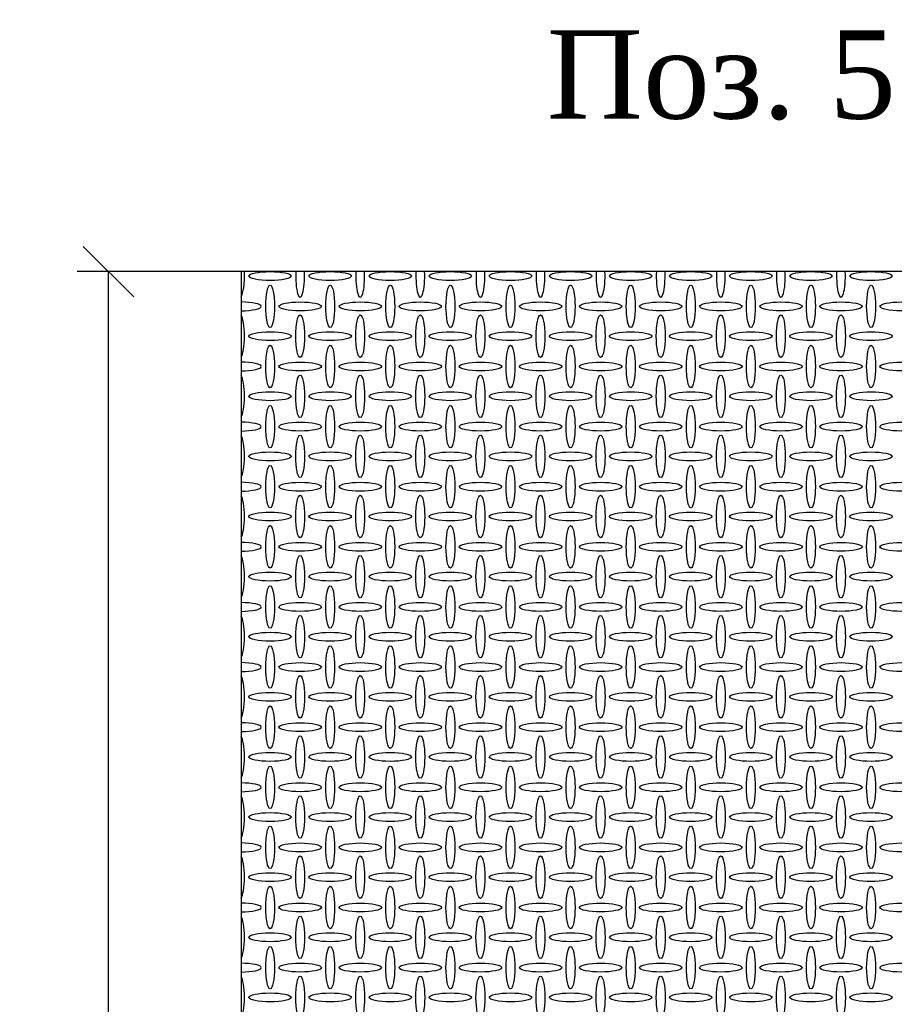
# Model space of a CAD drawing. Header units: millimetres. Extents: x 2063114 to 14983986, y -126020516 to 213791.
# Tile 186 of 256: x 2336090 to 2339554, y -1432057 to -1428158. Entities that reach past the tile are written whole.
import ezdxf

# ---------------------------------------------------------------- set-up
doc = ezdxf.new("R2010")
doc.units = ezdxf.units.MM
doc.layers.get('Defpoints').update_dxf_attribs({"color": 6, "lineweight": 35})
doc.layers.add('Фундаменты', color=252, linetype='Continuous', lineweight=25)
doc.styles.get("Standard").update_dxf_attribs({"font": 'arial.ttf'})
doc.styles.add('TIMES', font='times.ttf')
doc.dimstyles.new('25', dxfattribs={"dimscale": 100, "dimtxt": 2.5, "dimasz": 2, "dimexe": 1.25, "dimexo": 0.625, "dimtad": 1, "dimdec": 0, "dimlfac": 0.25, "dimtxsty": 'Standard', "dimblk": 'OBLIQUE', "dimcen": 2, "dimdle": 0.008, "dimclrd": 256, "dimclre": 256, "dimclrt": 256, "dimadec": 0, "dimazin": 0, "dimtfac": 1, "dimtdec": 0, "dimtmove": 1, "dimatfit": 2, "dimfxl": 1.25, "dimarcsym": 0})

# ---------------------------------------------------------------- blocks, each defined once
blk = doc.blocks.new('_Oblique')
at = {"color": 0, "linetype": 'ByBlock', "lineweight": -2}
blk.add_line((-0.5, -0.5), (0.5, 0.5), dxfattribs=at)
blk = doc.blocks.new('*D921')
at = {"lineweight": -2, "transparency": 16777216}
for p, q in [((2337028.5, -1429155.7), (2336317, -1429155.7)), ((2336442, -1443236.5), (2336442, -1429154.9)), ((2337028.5, -1443235.7), (2336317, -1443235.7))]:
    blk.add_line(p, q, dxfattribs=at)
at = {"layer": 'Defpoints', "color": 0, "lineweight": 30, "transparency": 16777216}
for p in [(2336442, -1429155.7), (2337091, -1429155.7), (2337091, -1443235.7)]:
    blk.add_point(p, dxfattribs=at)
at = {"lineweight": -2, "transparency": 16777216, "xscale": 200, "yscale": 200, "zscale": 200}
for p, rotation in [((2336442, -1429155.7), 90), ((2336442, -1443235.7), 270)]:
    blk.add_blockref('_Oblique', p, dxfattribs=dict(at, rotation=rotation))
at = {"transparency": 16777216, "insert": (2336251.8, -1436195.7), "char_height": 250, "attachment_point": 5, "rotation": 90}
blk.add_mtext('3520', dxfattribs=at)

msp = doc.modelspace()

# ---------------------------------------------------------------- linework, layer by layer
msp.add_lwpolyline([(2342608.57243, -1429155.73909), (2336966.57243, -1429155.73909), (2336966.57243, -1443235.73876), (2342608.57243, -1443235.73876)], close=True)
at = {"linetype": 'Continuous'}
for centre, major_axis, start_param, end_param in [((2336962.62517, -1429173.18951), (0, -84), 0.2275158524, 1.7800633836), ((2337200.62517, -1429173.18951), (0, -84), 4.5031219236, 8.0632486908), ((2337438.62517, -1429173.18951), (0, -84), 4.5031219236, 8.0632486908), ((2337676.62517, -1429173.18951), (0, -84), 4.5031219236, 8.0632486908), ((2337914.62517, -1429173.18951), (0, -84), 4.5031219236, 8.0632486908), ((2338152.62517, -1429173.18951), (0, -84), 4.5031219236, 8.0632486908), ((2338390.62517, -1429173.18951), (0, -84), 4.5031219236, 8.0632486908), ((2338628.62517, -1429173.18951), (0, -84), 4.5031219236, 8.0632486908), ((2338866.62517, -1429173.18951), (0, -84), 4.5031219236, 8.0632486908), ((2339104.62517, -1429173.18951), (0, -84), 4.5031219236, 8.0632486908), ((2339342.62517, -1429173.18951), (0, -84), 4.5031219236, 8.0632486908), ((2336962.82181, -1429293.38625), (84, 0), 4.7570540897, 7.8093165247), ((2336962.62517, -1429411.18951), (0, -84), 0.2275158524, 2.9140768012), ((2336962.82181, -1429531.38625), (84, 0), 4.7570540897, 7.8093165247), ((2336962.62517, -1429649.18951), (0, -84), 0.2275158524, 2.9140768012), ((2336962.82181, -1429769.38625), (84, 0), 4.7570540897, 7.8093165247), ((2336962.62517, -1429887.18951), (0, -84), 0.2275158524, 2.9140768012), ((2336962.82181, -1430007.38625), (84, 0), 4.7570540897, 7.8093165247), ((2336962.62517, -1430125.18951), (0, -84), 0.2275158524, 2.9140768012), ((2336962.82181, -1430245.38625), (84, 0), 4.7570540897, 7.8093165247), ((2336962.62517, -1430363.18951), (0, -84), 0.2275158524, 2.9140768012), ((2336962.82181, -1430483.38625), (84, 0), 4.7570540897, 7.8093165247), ((2336962.62517, -1430601.18951), (0, -84), 0.2275158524, 2.9140768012), ((2336962.82181, -1430721.38625), (84, 0), 4.7570540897, 7.8093165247), ((2336962.62517, -1430839.18951), (0, -84), 0.2275158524, 2.9140768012), ((2336962.82181, -1430959.38625), (84, 0), 4.7570540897, 7.8093165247), ((2336962.62517, -1431077.18951), (0, -84), 0.2275158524, 2.9140768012), ((2336962.82181, -1431197.38625), (84, 0), 4.7570540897, 7.8093165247), ((2336962.62517, -1431315.18951), (0, -84), 0.2275158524, 2.9140768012), ((2336962.82181, -1431435.38625), (84, 0), 4.7570540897, 7.8093165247), ((2336962.62517, -1431553.18951), (0, -84), 0.2275158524, 2.9140768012), ((2336962.82181, -1431673.38625), (84, 0), 4.7570540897, 7.8093165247), ((2336962.62517, -1431791.18951), (0, -84), 0.2275158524, 2.9140768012), ((2336962.82181, -1431911.38625), (84, 0), 4.7570540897, 7.8093165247), ((2336962.62517, -1432029.18951), (0, -84), 0.2275158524, 2.9140768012)]:
    msp.add_ellipse(centre, major_axis=major_axis, ratio=0.2083333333, start_param=start_param, end_param=end_param, dxfattribs=at)
for centre, major_axis in [((2337081.62517, -1429173.18951), (84, 0)), ((2337319.62517, -1429173.18951), (84, 0)), ((2337557.62517, -1429173.18951), (84, 0)), ((2337795.62517, -1429173.18951), (84, 0)), ((2338033.62517, -1429173.18951), (84, 0)), ((2338271.62517, -1429173.18951), (84, 0)), ((2338509.62517, -1429173.18951), (84, 0)), ((2338747.62517, -1429173.18951), (84, 0)), ((2338985.62517, -1429173.18951), (84, 0)), ((2339223.62517, -1429173.18951), (84, 0)), ((2339461.62517, -1429173.18951), (84, 0)), ((2337081.82181, -1429293.38625), (0, -84)), ((2337319.82181, -1429293.38625), (0, -84)), ((2337557.82181, -1429293.38625), (0, -84)), ((2337795.82181, -1429293.38625), (0, -84)), ((2338033.82181, -1429293.38625), (0, -84)), ((2338271.82181, -1429293.38625), (0, -84)), ((2338509.82181, -1429293.38625), (0, -84)), ((2338747.82181, -1429293.38625), (0, -84)), ((2338985.82181, -1429293.38625), (0, -84)), ((2339223.82181, -1429293.38625), (0, -84)), ((2339461.82181, -1429293.38625), (0, -84)), ((2337200.82181, -1429293.38625), (84, 0)), ((2337438.82181, -1429293.38625), (84, 0)), ((2337676.82181, -1429293.38625), (84, 0)), ((2337914.82181, -1429293.38625), (84, 0)), ((2338152.82181, -1429293.38625), (84, 0)), ((2338390.82181, -1429293.38625), (84, 0)), ((2338628.82181, -1429293.38625), (84, 0)), ((2338866.82181, -1429293.38625), (84, 0)), ((2339104.82181, -1429293.38625), (84, 0)), ((2339342.82181, -1429293.38625), (84, 0)), ((2339580.82181, -1429293.38625), (84, 0)), ((2337200.62517, -1429411.18951), (0, -84)), ((2337438.62517, -1429411.18951), (0, -84)), ((2337676.62517, -1429411.18951), (0, -84)), ((2337914.62517, -1429411.18951), (0, -84)), ((2338152.62517, -1429411.18951), (0, -84)), ((2338390.62517, -1429411.18951), (0, -84)), ((2338628.62517, -1429411.18951), (0, -84)), ((2338866.62517, -1429411.18951), (0, -84)), ((2339104.62517, -1429411.18951), (0, -84)), ((2339342.62517, -1429411.18951), (0, -84)), ((2337081.62517, -1429411.18951), (84, 0)), ((2337319.62517, -1429411.18951), (84, 0)), ((2337557.62517, -1429411.18951), (84, 0)), ((2337795.62517, -1429411.18951), (84, 0)), ((2338033.62517, -1429411.18951), (84, 0)), ((2338271.62517, -1429411.18951), (84, 0)), ((2338509.62517, -1429411.18951), (84, 0)), ((2338747.62517, -1429411.18951), (84, 0)), ((2338985.62517, -1429411.18951), (84, 0)), ((2339223.62517, -1429411.18951), (84, 0)), ((2339461.62517, -1429411.18951), (84, 0)), ((2337081.82181, -1429531.38625), (0, -84)), ((2337319.82181, -1429531.38625), (0, -84)), ((2337557.82181, -1429531.38625), (0, -84)), ((2337795.82181, -1429531.38625), (0, -84)), ((2338033.82181, -1429531.38625), (0, -84)), ((2338271.82181, -1429531.38625), (0, -84)), ((2338509.82181, -1429531.38625), (0, -84)), ((2338747.82181, -1429531.38625), (0, -84)), ((2338985.82181, -1429531.38625), (0, -84)), ((2339223.82181, -1429531.38625), (0, -84)), ((2339461.82181, -1429531.38625), (0, -84)), ((2337200.82181, -1429531.38625), (84, 0)), ((2337438.82181, -1429531.38625), (84, 0)), ((2337676.82181, -1429531.38625), (84, 0)), ((2337914.82181, -1429531.38625), (84, 0)), ((2338152.82181, -1429531.38625), (84, 0)), ((2338390.82181, -1429531.38625), (84, 0)), ((2338628.82181, -1429531.38625), (84, 0)), ((2338866.82181, -1429531.38625), (84, 0)), ((2339104.82181, -1429531.38625), (84, 0)), ((2339342.82181, -1429531.38625), (84, 0)), ((2339580.82181, -1429531.38625), (84, 0)), ((2337200.62517, -1429649.18951), (0, -84)), ((2337438.62517, -1429649.18951), (0, -84)), ((2337676.62517, -1429649.18951), (0, -84)), ((2337914.62517, -1429649.18951), (0, -84)), ((2338152.62517, -1429649.18951), (0, -84)), ((2338390.62517, -1429649.18951), (0, -84)), ((2338628.62517, -1429649.18951), (0, -84)), ((2338866.62517, -1429649.18951), (0, -84)), ((2339104.62517, -1429649.18951), (0, -84)), ((2339342.62517, -1429649.18951), (0, -84)), ((2337081.62517, -1429649.18951), (84, 0)), ((2337319.62517, -1429649.18951), (84, 0)), ((2337557.62517, -1429649.18951), (84, 0)), ((2337795.62517, -1429649.18951), (84, 0)), ((2338033.62517, -1429649.18951), (84, 0)), ((2338271.62517, -1429649.18951), (84, 0)), ((2338509.62517, -1429649.18951), (84, 0)), ((2338747.62517, -1429649.18951), (84, 0)), ((2338985.62517, -1429649.18951), (84, 0)), ((2339223.62517, -1429649.18951), (84, 0)), ((2339461.62517, -1429649.18951), (84, 0)), ((2337081.82181, -1429769.38625), (0, -84)), ((2337319.82181, -1429769.38625), (0, -84)), ((2337557.82181, -1429769.38625), (0, -84)), ((2337795.82181, -1429769.38625), (0, -84)), ((2338033.82181, -1429769.38625), (0, -84)), ((2338271.82181, -1429769.38625), (0, -84)), ((2338509.82181, -1429769.38625), (0, -84)), ((2338747.82181, -1429769.38625), (0, -84)), ((2338985.82181, -1429769.38625), (0, -84)), ((2339223.82181, -1429769.38625), (0, -84)), ((2339461.82181, -1429769.38625), (0, -84)), ((2337200.82181, -1429769.38625), (84, 0)), ((2337438.82181, -1429769.38625), (84, 0)), ((2337676.82181, -1429769.38625), (84, 0)), ((2337914.82181, -1429769.38625), (84, 0)), ((2338152.82181, -1429769.38625), (84, 0)), ((2338390.82181, -1429769.38625), (84, 0)), ((2338628.82181, -1429769.38625), (84, 0)), ((2338866.82181, -1429769.38625), (84, 0)), ((2339104.82181, -1429769.38625), (84, 0)), ((2339342.82181, -1429769.38625), (84, 0)), ((2339580.82181, -1429769.38625), (84, 0)), ((2337200.62517, -1429887.18951), (0, -84)), ((2337438.62517, -1429887.18951), (0, -84)), ((2337676.62517, -1429887.18951), (0, -84)), ((2337914.62517, -1429887.18951), (0, -84)), ((2338152.62517, -1429887.18951), (0, -84)), ((2338390.62517, -1429887.18951), (0, -84)), ((2338628.62517, -1429887.18951), (0, -84)), ((2338866.62517, -1429887.18951), (0, -84)), ((2339104.62517, -1429887.18951), (0, -84)), ((2339342.62517, -1429887.18951), (0, -84)), ((2337081.62517, -1429887.18951), (84, 0)), ((2337319.62517, -1429887.18951), (84, 0)), ((2337557.62517, -1429887.18951), (84, 0)), ((2337795.62517, -1429887.18951), (84, 0)), ((2338033.62517, -1429887.18951), (84, 0)), ((2338271.62517, -1429887.18951), (84, 0)), ((2338509.62517, -1429887.18951), (84, 0)), ((2338747.62517, -1429887.18951), (84, 0)), ((2338985.62517, -1429887.18951), (84, 0)), ((2339223.62517, -1429887.18951), (84, 0)), ((2339461.62517, -1429887.18951), (84, 0)), ((2337081.82181, -1430007.38625), (0, -84)), ((2337319.82181, -1430007.38625), (0, -84)), ((2337557.82181, -1430007.38625), (0, -84)), ((2337795.82181, -1430007.38625), (0, -84)), ((2338033.82181, -1430007.38625), (0, -84)), ((2338271.82181, -1430007.38625), (0, -84)), ((2338509.82181, -1430007.38625), (0, -84)), ((2338747.82181, -1430007.38625), (0, -84)), ((2338985.82181, -1430007.38625), (0, -84)), ((2339223.82181, -1430007.38625), (0, -84)), ((2339461.82181, -1430007.38625), (0, -84)), ((2337200.82181, -1430007.38625), (84, 0)), ((2337438.82181, -1430007.38625), (84, 0)), ((2337676.82181, -1430007.38625), (84, 0)), ((2337914.82181, -1430007.38625), (84, 0)), ((2338152.82181, -1430007.38625), (84, 0)), ((2338390.82181, -1430007.38625), (84, 0)), ((2338628.82181, -1430007.38625), (84, 0)), ((2338866.82181, -1430007.38625), (84, 0)), ((2339104.82181, -1430007.38625), (84, 0)), ((2339342.82181, -1430007.38625), (84, 0)), ((2339580.82181, -1430007.38625), (84, 0)), ((2337200.62517, -1430125.18951), (0, -84)), ((2337438.62517, -1430125.18951), (0, -84)), ((2337676.62517, -1430125.18951), (0, -84)), ((2337914.62517, -1430125.18951), (0, -84)), ((2338152.62517, -1430125.18951), (0, -84)), ((2338390.62517, -1430125.18951), (0, -84)), ((2338628.62517, -1430125.18951), (0, -84)), ((2338866.62517, -1430125.18951), (0, -84)), ((2339104.62517, -1430125.18951), (0, -84)), ((2339342.62517, -1430125.18951), (0, -84)), ((2337081.62517, -1430125.18951), (84, 0)), ((2337319.62517, -1430125.18951), (84, 0)), ((2337557.62517, -1430125.18951), (84, 0)), ((2337795.62517, -1430125.18951), (84, 0)), ((2338033.62517, -1430125.18951), (84, 0)), ((2338271.62517, -1430125.18951), (84, 0)), ((2338509.62517, -1430125.18951), (84, 0)), ((2338747.62517, -1430125.18951), (84, 0)), ((2338985.62517, -1430125.18951), (84, 0)), ((2339223.62517, -1430125.18951), (84, 0)), ((2339461.62517, -1430125.18951), (84, 0)), ((2337081.82181, -1430245.38625), (0, -84)), ((2337319.82181, -1430245.38625), (0, -84)), ((2337557.82181, -1430245.38625), (0, -84)), ((2337795.82181, -1430245.38625), (0, -84)), ((2338033.82181, -1430245.38625), (0, -84)), ((2338271.82181, -1430245.38625), (0, -84)), ((2338509.82181, -1430245.38625), (0, -84)), ((2338747.82181, -1430245.38625), (0, -84)), ((2338985.82181, -1430245.38625), (0, -84)), ((2339223.82181, -1430245.38625), (0, -84)), ((2339461.82181, -1430245.38625), (0, -84)), ((2337200.82181, -1430245.38625), (84, 0)), ((2337438.82181, -1430245.38625), (84, 0)), ((2337676.82181, -1430245.38625), (84, 0)), ((2337914.82181, -1430245.38625), (84, 0)), ((2338152.82181, -1430245.38625), (84, 0)), ((2338390.82181, -1430245.38625), (84, 0)), ((2338628.82181, -1430245.38625), (84, 0)), ((2338866.82181, -1430245.38625), (84, 0)), ((2339104.82181, -1430245.38625), (84, 0)), ((2339342.82181, -1430245.38625), (84, 0)), ((2339580.82181, -1430245.38625), (84, 0)), ((2337200.62517, -1430363.18951), (0, -84)), ((2337438.62517, -1430363.18951), (0, -84)), ((2337676.62517, -1430363.18951), (0, -84)), ((2337914.62517, -1430363.18951), (0, -84)), ((2338152.62517, -1430363.18951), (0, -84)), ((2338390.62517, -1430363.18951), (0, -84)), ((2338628.62517, -1430363.18951), (0, -84)), ((2338866.62517, -1430363.18951), (0, -84)), ((2339104.62517, -1430363.18951), (0, -84)), ((2339342.62517, -1430363.18951), (0, -84)), ((2337081.62517, -1430363.18951), (84, 0)), ((2337319.62517, -1430363.18951), (84, 0)), ((2337557.62517, -1430363.18951), (84, 0)), ((2337795.62517, -1430363.18951), (84, 0)), ((2338033.62517, -1430363.18951), (84, 0)), ((2338271.62517, -1430363.18951), (84, 0)), ((2338509.62517, -1430363.18951), (84, 0)), ((2338747.62517, -1430363.18951), (84, 0)), ((2338985.62517, -1430363.18951), (84, 0)), ((2339223.62517, -1430363.18951), (84, 0)), ((2339461.62517, -1430363.18951), (84, 0)), ((2337081.82181, -1430483.38625), (0, -84)), ((2337319.82181, -1430483.38625), (0, -84)), ((2337557.82181, -1430483.38625), (0, -84)), ((2337795.82181, -1430483.38625), (0, -84)), ((2338033.82181, -1430483.38625), (0, -84)), ((2338271.82181, -1430483.38625), (0, -84)), ((2338509.82181, -1430483.38625), (0, -84)), ((2338747.82181, -1430483.38625), (0, -84)), ((2338985.82181, -1430483.38625), (0, -84)), ((2339223.82181, -1430483.38625), (0, -84)), ((2339461.82181, -1430483.38625), (0, -84)), ((2337200.82181, -1430483.38625), (84, 0)), ((2337438.82181, -1430483.38625), (84, 0)), ((2337676.82181, -1430483.38625), (84, 0)), ((2337914.82181, -1430483.38625), (84, 0)), ((2338152.82181, -1430483.38625), (84, 0)), ((2338390.82181, -1430483.38625), (84, 0)), ((2338628.82181, -1430483.38625), (84, 0)), ((2338866.82181, -1430483.38625), (84, 0)), ((2339104.82181, -1430483.38625), (84, 0)), ((2339342.82181, -1430483.38625), (84, 0)), ((2339580.82181, -1430483.38625), (84, 0)), ((2337200.62517, -1430601.18951), (0, -84)), ((2337438.62517, -1430601.18951), (0, -84)), ((2337676.62517, -1430601.18951), (0, -84)), ((2337914.62517, -1430601.18951), (0, -84)), ((2338152.62517, -1430601.18951), (0, -84)), ((2338390.62517, -1430601.18951), (0, -84)), ((2338628.62517, -1430601.18951), (0, -84)), ((2338866.62517, -1430601.18951), (0, -84)), ((2339104.62517, -1430601.18951), (0, -84)), ((2339342.62517, -1430601.18951), (0, -84)), ((2337081.62517, -1430601.18951), (84, 0)), ((2337319.62517, -1430601.18951), (84, 0)), ((2337557.62517, -1430601.18951), (84, 0)), ((2337795.62517, -1430601.18951), (84, 0)), ((2338033.62517, -1430601.18951), (84, 0)), ((2338271.62517, -1430601.18951), (84, 0)), ((2338509.62517, -1430601.18951), (84, 0)), ((2338747.62517, -1430601.18951), (84, 0)), ((2338985.62517, -1430601.18951), (84, 0)), ((2339223.62517, -1430601.18951), (84, 0)), ((2339461.62517, -1430601.18951), (84, 0)), ((2337081.82181, -1430721.38625), (0, -84)), ((2337319.82181, -1430721.38625), (0, -84)), ((2337557.82181, -1430721.38625), (0, -84)), ((2337795.82181, -1430721.38625), (0, -84)), ((2338033.82181, -1430721.38625), (0, -84)), ((2338271.82181, -1430721.38625), (0, -84)), ((2338509.82181, -1430721.38625), (0, -84)), ((2338747.82181, -1430721.38625), (0, -84)), ((2338985.82181, -1430721.38625), (0, -84)), ((2339223.82181, -1430721.38625), (0, -84)), ((2339461.82181, -1430721.38625), (0, -84)), ((2337200.82181, -1430721.38625), (84, 0)), ((2337438.82181, -1430721.38625), (84, 0)), ((2337676.82181, -1430721.38625), (84, 0)), ((2337914.82181, -1430721.38625), (84, 0)), ((2338152.82181, -1430721.38625), (84, 0)), ((2338390.82181, -1430721.38625), (84, 0)), ((2338628.82181, -1430721.38625), (84, 0)), ((2338866.82181, -1430721.38625), (84, 0)), ((2339104.82181, -1430721.38625), (84, 0)), ((2339342.82181, -1430721.38625), (84, 0)), ((2339580.82181, -1430721.38625), (84, 0)), ((2337200.62517, -1430839.18951), (0, -84)), ((2337438.62517, -1430839.18951), (0, -84)), ((2337676.62517, -1430839.18951), (0, -84)), ((2337914.62517, -1430839.18951), (0, -84)), ((2338152.62517, -1430839.18951), (0, -84)), ((2338390.62517, -1430839.18951), (0, -84)), ((2338628.62517, -1430839.18951), (0, -84)), ((2338866.62517, -1430839.18951), (0, -84)), ((2339104.62517, -1430839.18951), (0, -84)), ((2339342.62517, -1430839.18951), (0, -84)), ((2337081.62517, -1430839.18951), (84, 0)), ((2337319.62517, -1430839.18951), (84, 0)), ((2337557.62517, -1430839.18951), (84, 0)), ((2337795.62517, -1430839.18951), (84, 0)), ((2338033.62517, -1430839.18951), (84, 0)), ((2338271.62517, -1430839.18951), (84, 0)), ((2338509.62517, -1430839.18951), (84, 0)), ((2338747.62517, -1430839.18951), (84, 0)), ((2338985.62517, -1430839.18951), (84, 0)), ((2339223.62517, -1430839.18951), (84, 0)), ((2339461.62517, -1430839.18951), (84, 0)), ((2337081.82181, -1430959.38625), (0, -84)), ((2337319.82181, -1430959.38625), (0, -84)), ((2337557.82181, -1430959.38625), (0, -84)), ((2337795.82181, -1430959.38625), (0, -84)), ((2338033.82181, -1430959.38625), (0, -84)), ((2338271.82181, -1430959.38625), (0, -84)), ((2338509.82181, -1430959.38625), (0, -84)), ((2338747.82181, -1430959.38625), (0, -84)), ((2338985.82181, -1430959.38625), (0, -84)), ((2339223.82181, -1430959.38625), (0, -84)), ((2339461.82181, -1430959.38625), (0, -84)), ((2337200.82181, -1430959.38625), (84, 0)), ((2337438.82181, -1430959.38625), (84, 0)), ((2337676.82181, -1430959.38625), (84, 0)), ((2337914.82181, -1430959.38625), (84, 0)), ((2338152.82181, -1430959.38625), (84, 0)), ((2338390.82181, -1430959.38625), (84, 0)), ((2338628.82181, -1430959.38625), (84, 0)), ((2338866.82181, -1430959.38625), (84, 0)), ((2339104.82181, -1430959.38625), (84, 0)), ((2339342.82181, -1430959.38625), (84, 0)), ((2339580.82181, -1430959.38625), (84, 0)), ((2337200.62517, -1431077.18951), (0, -84)), ((2337438.62517, -1431077.18951), (0, -84)), ((2337676.62517, -1431077.18951), (0, -84)), ((2337914.62517, -1431077.18951), (0, -84)), ((2338152.62517, -1431077.18951), (0, -84)), ((2338390.62517, -1431077.18951), (0, -84)), ((2338628.62517, -1431077.18951), (0, -84)), ((2338866.62517, -1431077.18951), (0, -84)), ((2339104.62517, -1431077.18951), (0, -84)), ((2339342.62517, -1431077.18951), (0, -84)), ((2337081.62517, -1431077.18951), (84, 0)), ((2337319.62517, -1431077.18951), (84, 0)), ((2337557.62517, -1431077.18951), (84, 0)), ((2337795.62517, -1431077.18951), (84, 0)), ((2338033.62517, -1431077.18951), (84, 0)), ((2338271.62517, -1431077.18951), (84, 0)), ((2338509.62517, -1431077.18951), (84, 0)), ((2338747.62517, -1431077.18951), (84, 0)), ((2338985.62517, -1431077.18951), (84, 0)), ((2339223.62517, -1431077.18951), (84, 0)), ((2339461.62517, -1431077.18951), (84, 0)), ((2337081.82181, -1431197.38625), (0, -84)), ((2337319.82181, -1431197.38625), (0, -84)), ((2337557.82181, -1431197.38625), (0, -84)), ((2337795.82181, -1431197.38625), (0, -84)), ((2338033.82181, -1431197.38625), (0, -84)), ((2338271.82181, -1431197.38625), (0, -84)), ((2338509.82181, -1431197.38625), (0, -84)), ((2338747.82181, -1431197.38625), (0, -84)), ((2338985.82181, -1431197.38625), (0, -84)), ((2339223.82181, -1431197.38625), (0, -84)), ((2339461.82181, -1431197.38625), (0, -84)), ((2337200.82181, -1431197.38625), (84, 0)), ((2337438.82181, -1431197.38625), (84, 0)), ((2337676.82181, -1431197.38625), (84, 0)), ((2337914.82181, -1431197.38625), (84, 0)), ((2338152.82181, -1431197.38625), (84, 0)), ((2338390.82181, -1431197.38625), (84, 0)), ((2338628.82181, -1431197.38625), (84, 0)), ((2338866.82181, -1431197.38625), (84, 0)), ((2339104.82181, -1431197.38625), (84, 0)), ((2339342.82181, -1431197.38625), (84, 0)), ((2339580.82181, -1431197.38625), (84, 0)), ((2337200.62517, -1431315.18951), (0, -84)), ((2337438.62517, -1431315.18951), (0, -84)), ((2337676.62517, -1431315.18951), (0, -84)), ((2337914.62517, -1431315.18951), (0, -84)), ((2338152.62517, -1431315.18951), (0, -84)), ((2338390.62517, -1431315.18951), (0, -84)), ((2338628.62517, -1431315.18951), (0, -84)), ((2338866.62517, -1431315.18951), (0, -84)), ((2339104.62517, -1431315.18951), (0, -84)), ((2339342.62517, -1431315.18951), (0, -84)), ((2337081.62517, -1431315.18951), (84, 0)), ((2337319.62517, -1431315.18951), (84, 0)), ((2337557.62517, -1431315.18951), (84, 0)), ((2337795.62517, -1431315.18951), (84, 0)), ((2338033.62517, -1431315.18951), (84, 0)), ((2338271.62517, -1431315.18951), (84, 0)), ((2338509.62517, -1431315.18951), (84, 0)), ((2338747.62517, -1431315.18951), (84, 0)), ((2338985.62517, -1431315.18951), (84, 0)), ((2339223.62517, -1431315.18951), (84, 0)), ((2339461.62517, -1431315.18951), (84, 0)), ((2337081.82181, -1431435.38625), (0, -84)), ((2337319.82181, -1431435.38625), (0, -84)), ((2337557.82181, -1431435.38625), (0, -84)), ((2337795.82181, -1431435.38625), (0, -84)), ((2338033.82181, -1431435.38625), (0, -84)), ((2338271.82181, -1431435.38625), (0, -84)), ((2338509.82181, -1431435.38625), (0, -84)), ((2338747.82181, -1431435.38625), (0, -84)), ((2338985.82181, -1431435.38625), (0, -84)), ((2339223.82181, -1431435.38625), (0, -84)), ((2339461.82181, -1431435.38625), (0, -84)), ((2337200.82181, -1431435.38625), (84, 0)), ((2337438.82181, -1431435.38625), (84, 0)), ((2337676.82181, -1431435.38625), (84, 0)), ((2337914.82181, -1431435.38625), (84, 0)), ((2338152.82181, -1431435.38625), (84, 0)), ((2338390.82181, -1431435.38625), (84, 0)), ((2338628.82181, -1431435.38625), (84, 0)), ((2338866.82181, -1431435.38625), (84, 0)), ((2339104.82181, -1431435.38625), (84, 0)), ((2339342.82181, -1431435.38625), (84, 0)), ((2339580.82181, -1431435.38625), (84, 0)), ((2337200.62517, -1431553.18951), (0, -84)), ((2337438.62517, -1431553.18951), (0, -84)), ((2337676.62517, -1431553.18951), (0, -84)), ((2337914.62517, -1431553.18951), (0, -84)), ((2338152.62517, -1431553.18951), (0, -84)), ((2338390.62517, -1431553.18951), (0, -84)), ((2338628.62517, -1431553.18951), (0, -84)), ((2338866.62517, -1431553.18951), (0, -84)), ((2339104.62517, -1431553.18951), (0, -84)), ((2339342.62517, -1431553.18951), (0, -84)), ((2337081.62517, -1431553.18951), (84, 0)), ((2337319.62517, -1431553.18951), (84, 0)), ((2337557.62517, -1431553.18951), (84, 0)), ((2337795.62517, -1431553.18951), (84, 0)), ((2338033.62517, -1431553.18951), (84, 0)), ((2338271.62517, -1431553.18951), (84, 0)), ((2338509.62517, -1431553.18951), (84, 0)), ((2338747.62517, -1431553.18951), (84, 0)), ((2338985.62517, -1431553.18951), (84, 0)), ((2339223.62517, -1431553.18951), (84, 0)), ((2339461.62517, -1431553.18951), (84, 0)), ((2337081.82181, -1431673.38625), (0, -84)), ((2337319.82181, -1431673.38625), (0, -84)), ((2337557.82181, -1431673.38625), (0, -84)), ((2337795.82181, -1431673.38625), (0, -84)), ((2338033.82181, -1431673.38625), (0, -84)), ((2338271.82181, -1431673.38625), (0, -84)), ((2338509.82181, -1431673.38625), (0, -84)), ((2338747.82181, -1431673.38625), (0, -84)), ((2338985.82181, -1431673.38625), (0, -84)), ((2339223.82181, -1431673.38625), (0, -84)), ((2339461.82181, -1431673.38625), (0, -84)), ((2337200.82181, -1431673.38625), (84, 0)), ((2337438.82181, -1431673.38625), (84, 0)), ((2337676.82181, -1431673.38625), (84, 0)), ((2337914.82181, -1431673.38625), (84, 0)), ((2338152.82181, -1431673.38625), (84, 0)), ((2338390.82181, -1431673.38625), (84, 0)), ((2338628.82181, -1431673.38625), (84, 0)), ((2338866.82181, -1431673.38625), (84, 0)), ((2339104.82181, -1431673.38625), (84, 0)), ((2339342.82181, -1431673.38625), (84, 0)), ((2339580.82181, -1431673.38625), (84, 0)), ((2337200.62517, -1431791.18951), (0, -84)), ((2337438.62517, -1431791.18951), (0, -84)), ((2337676.62517, -1431791.18951), (0, -84)), ((2337914.62517, -1431791.18951), (0, -84)), ((2338152.62517, -1431791.18951), (0, -84)), ((2338390.62517, -1431791.18951), (0, -84)), ((2338628.62517, -1431791.18951), (0, -84)), ((2338866.62517, -1431791.18951), (0, -84)), ((2339104.62517, -1431791.18951), (0, -84)), ((2339342.62517, -1431791.18951), (0, -84)), ((2337081.62517, -1431791.18951), (84, 0)), ((2337319.62517, -1431791.18951), (84, 0)), ((2337557.62517, -1431791.18951), (84, 0)), ((2337795.62517, -1431791.18951), (84, 0)), ((2338033.62517, -1431791.18951), (84, 0)), ((2338271.62517, -1431791.18951), (84, 0)), ((2338509.62517, -1431791.18951), (84, 0)), ((2338747.62517, -1431791.18951), (84, 0)), ((2338985.62517, -1431791.18951), (84, 0)), ((2339223.62517, -1431791.18951), (84, 0)), ((2339461.62517, -1431791.18951), (84, 0)), ((2337081.82181, -1431911.38625), (0, -84)), ((2337319.82181, -1431911.38625), (0, -84)), ((2337557.82181, -1431911.38625), (0, -84)), ((2337795.82181, -1431911.38625), (0, -84)), ((2338033.82181, -1431911.38625), (0, -84)), ((2338271.82181, -1431911.38625), (0, -84)), ((2338509.82181, -1431911.38625), (0, -84)), ((2338747.82181, -1431911.38625), (0, -84)), ((2338985.82181, -1431911.38625), (0, -84)), ((2339223.82181, -1431911.38625), (0, -84)), ((2339461.82181, -1431911.38625), (0, -84)), ((2337200.82181, -1431911.38625), (84, 0)), ((2337438.82181, -1431911.38625), (84, 0)), ((2337676.82181, -1431911.38625), (84, 0)), ((2337914.82181, -1431911.38625), (84, 0)), ((2338152.82181, -1431911.38625), (84, 0)), ((2338390.82181, -1431911.38625), (84, 0)), ((2338628.82181, -1431911.38625), (84, 0)), ((2338866.82181, -1431911.38625), (84, 0)), ((2339104.82181, -1431911.38625), (84, 0)), ((2339342.82181, -1431911.38625), (84, 0)), ((2339580.82181, -1431911.38625), (84, 0)), ((2337200.62517, -1432029.18951), (0, -84)), ((2337438.62517, -1432029.18951), (0, -84)), ((2337676.62517, -1432029.18951), (0, -84)), ((2337914.62517, -1432029.18951), (0, -84)), ((2338152.62517, -1432029.18951), (0, -84)), ((2338390.62517, -1432029.18951), (0, -84)), ((2338628.62517, -1432029.18951), (0, -84)), ((2338866.62517, -1432029.18951), (0, -84)), ((2339104.62517, -1432029.18951), (0, -84)), ((2339342.62517, -1432029.18951), (0, -84)), ((2337081.62517, -1432029.18951), (84, 0)), ((2337319.62517, -1432029.18951), (84, 0)), ((2337557.62517, -1432029.18951), (84, 0)), ((2337795.62517, -1432029.18951), (84, 0)), ((2338033.62517, -1432029.18951), (84, 0)), ((2338271.62517, -1432029.18951), (84, 0)), ((2338509.62517, -1432029.18951), (84, 0)), ((2338747.62517, -1432029.18951), (84, 0)), ((2338985.62517, -1432029.18951), (84, 0)), ((2339223.62517, -1432029.18951), (84, 0)), ((2339461.62517, -1432029.18951), (84, 0))]:
    msp.add_ellipse(centre, major_axis=major_axis, ratio=0.2083333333, dxfattribs=at)

# ---------------------------------------------------------------- texts
at = {"layer": 'Фундаменты', "color": 7, "linetype": 'Continuous', "lineweight": 30, "insert": (2338868.83618, -1428378.6674), "char_height": 350, "attachment_point": 5, "style": 'TIMES'}
msp.add_mtext('Поз. 5', dxfattribs=at)

# ---------------------------------------------------------------- dimensions: what is measured, and where the dimension line sits
dim = msp.add_linear_dim(base=(2336442.02631, -1429155.73909), p1=(2337090.95786, -1443235.73876), p2=(2337090.95786, -1429155.73909), angle=90, dimstyle='25')
dim.commit()
dim.dimension.update_dxf_attribs({"geometry": '*D921', "text_midpoint": (2336251.79779, -1436195.73893)})

doc.saveas('drawing.dxf')
